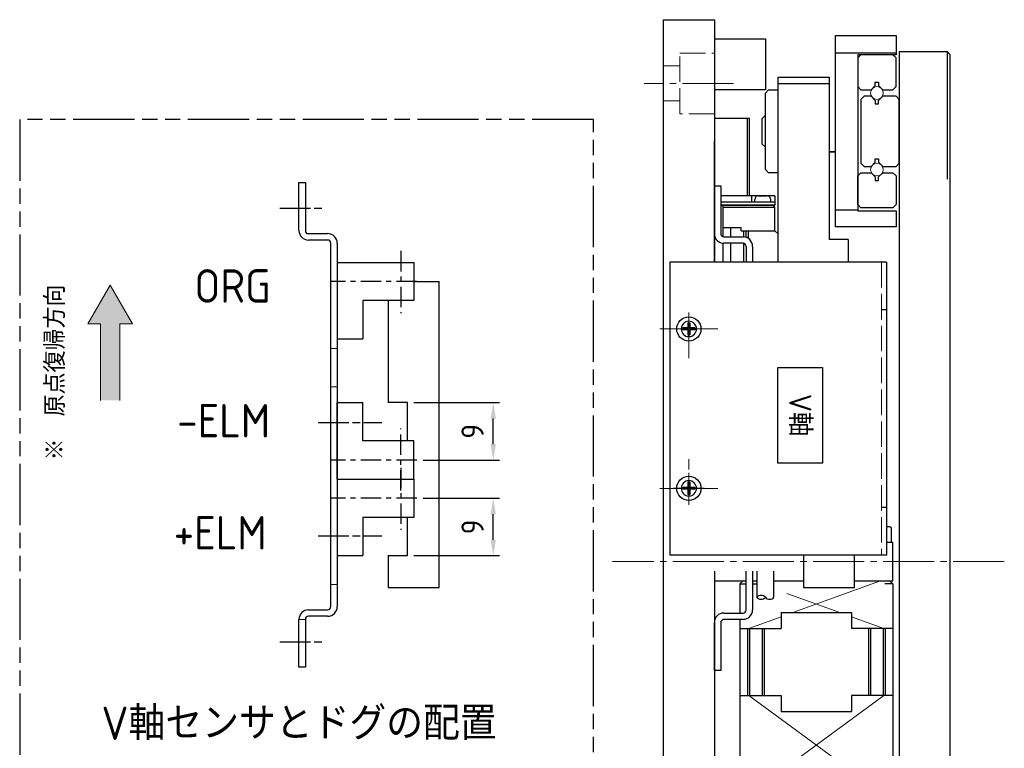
# Model space of a CAD drawing. Header units: millimetres. Extents: x 8786 to 9533, y 1955 to 2464.
# Tile 12 of 17: x 8786 to 8941, y 2201 to 2315. Entities that reach past the tile are written whole.
import ezdxf

# ---------------------------------------------------------------- set-up
doc = ezdxf.new("R2010")
doc.units = ezdxf.units.MM
doc.header["$LTSCALE"] = 0.8
for name, pattern in [('AM_ISO02W050', [7.5, 6, -1.5]), ('AM_ISO02W050x2', [3.75, 3, -0.75]), ('AM_ISO08W050', [18, 12, -1.5, 3, -1.5]), ('AM_ISO08W050x2', [9, 6, -0.75, 1.5, -0.75]), ('AM_ISO09W050', [22.5, 12, -1.5, 3, -1.5, 3, -1.5]), ('CENTER', [7, 4, -1, 1, -1]), ('GEN3', [6.25, 5, -1.25]), ('GEN7', [13.75, 10, -1.25, 1.25, -1.25])]:
    doc.linetypes.add(name, pattern=pattern)
doc.layers.get('0').update_dxf_attribs({"lineweight": 30})
for name, color, linetype, lineweight in [('3', 6, 'GEN3', 15), ('5', 3, 'Continuous', 15), ('6', 2, 'Continuous', 15), ('7', 4, 'GEN7', 15), ('AM_0', 7, 'Continuous', 30), ('AM_11', 3, 'AM_ISO09W050', 25), ('AM_3', 6, 'AM_ISO02W050', 25), ('AM_5', 3, 'Continuous', 25), ('AM_6', 2, 'Continuous', 35), ('AM_7', 4, 'AM_ISO08W050', 25)]:
    doc.layers.add(name, color=color, linetype=linetype, lineweight=lineweight)
doc.styles.get("Standard").update_dxf_attribs({"font": 'ISOCP.SHX', "bigfont": 'EXTFONT.SHX'})
doc.dimstyles.new('AM_ISO$0', dxfattribs={"dimtxt": 3.5, "dimasz": 2.5, "dimexe": 1, "dimexo": 1, "dimgap": 1.5, "dimtad": 1, "dimdsep": 46, "dimtxsty": 'STANDARD', "dimcen": 0, "dimclrd": 256, "dimclre": 256, "dimclrt": 2, "dimadec": 0, "dimazin": 2, "dimtp": 0.1, "dimtm": 0.1, "dimtfac": 0.71, "dimtdec": 3, "dimtmove": 0, "dimatfit": 3, "dimfxl": 1, "dimlwd": -1, "dimlwe": -1, "dimarcsym": 0})

# ---------------------------------------------------------------- blocks, each defined once
blk = doc.blocks.new('*D339')
at = {"layer": 'AM_5', "transparency": 16777216}
for p, q in [((8848.27, 2255.26), (8861.75, 2255.26)), ((8860.75, 2248.76), (8860.75, 2252.76)), ((8849.75, 2246.26), (8861.75, 2246.26))]:
    blk.add_line(p, q, dxfattribs=at)
for points in [[(8860.34, 2252.76), (8861.17, 2252.76), (8860.75, 2255.26)], [(8860.34, 2248.76), (8861.17, 2248.76), (8860.75, 2246.26)]]:
    blk.add_solid(points, dxfattribs=at)
at = {"layer": 'DEFPOINTS', "color": 0, "transparency": 16777216}
for p in [(8847.27, 2255.26), (8860.75, 2255.26), (8848.75, 2246.26)]:
    blk.add_point(p, dxfattribs=at)
at = {"layer": 'AM_5', "color": 2, "transparency": 16777216, "insert": (8857.5, 2250.76), "char_height": 3.5, "attachment_point": 5, "rotation": 90}
blk.add_mtext('9', dxfattribs=at)
blk = doc.blocks.new('*D340')
at = {"layer": 'AM_5', "transparency": 16777216}
for p, q in [((8849.75, 2240.26), (8861.75, 2240.26)), ((8860.75, 2233.76), (8860.75, 2237.76)), ((8848.27, 2231.26), (8861.75, 2231.26))]:
    blk.add_line(p, q, dxfattribs=at)
for points in [[(8860.34, 2237.76), (8861.17, 2237.76), (8860.75, 2240.26)], [(8860.34, 2233.76), (8861.17, 2233.76), (8860.75, 2231.26)]]:
    blk.add_solid(points, dxfattribs=at)
at = {"layer": 'DEFPOINTS', "color": 0, "transparency": 16777216}
for p in [(8848.75, 2240.26), (8860.75, 2240.26), (8847.27, 2231.26)]:
    blk.add_point(p, dxfattribs=at)
at = {"layer": 'AM_5', "color": 2, "transparency": 16777216, "insert": (8857.5, 2235.76), "char_height": 3.5, "attachment_point": 5, "rotation": 90}
blk.add_mtext('9', dxfattribs=at)
blk = doc.blocks.new('17110902-300')
for p, q in [((6548.95, -8077.27), (6502.95, -8077.27)), ((6502.95, -8077.27), (6502.95, -8111.27)), ((6548.95, -8077.27), (6548.95, -8111.27)), ((6548.95, -8111.27), (6502.95, -8111.27))]:
    blk.add_line(p, q)
for centre in [(6513.45, -8108.27), (6538.45, -8108.27)]:
    blk.add_circle(centre, 1.2)
at = {"layer": '3'}
blk.add_line((6548.95, -8078.07), (6502.95, -8078.07), dxfattribs=at)
at = {"layer": '7', "ltscale": 0.5}
for p, q in [((6513.45, -8112.83), (6513.45, -8103.71)), ((6538.45, -8112.83), (6538.45, -8103.71)), ((6510.89, -8108.27), (6518.02, -8108.27)), ((6533.89, -8108.27), (6541.02, -8108.27))]:
    blk.add_line(p, q, dxfattribs=at)
at = {"layer": 'AM_3', "linetype": 'AM_ISO02W050x2'}
for p, q in [((6510.45, -8077.27), (6510.45, -8078.07)), ((6541.45, -8077.27), (6541.45, -8078.07))]:
    blk.add_line(p, q, dxfattribs=at)

msp = doc.modelspace()

# ---------------------------------------------------------------- hatches: boundary and pattern name
at = {"layer": '6'}
msp.add_hatch(color=256, dxfattribs=at).paths.add_polyline_path([(8797.149, 2267.601), (8800.649, 2273.663), (8804.149, 2267.601), (8802.149, 2267.601), (8802.149, 2255.601), (8799.149, 2255.601), (8799.149, 2267.601)])

# ---------------------------------------------------------------- linework, layer by layer
for p, q in [((8887.436, 2145.322), (8887.436, 2315.322)), ((8887.436, 2315.322), (8895.436, 2315.322)), ((8895.436, 2315.322), (8895.436, 2277.322)), ((8914.436, 2282.822), (8914.436, 2312.822)), ((8914.436, 2312.822), (8923.936, 2312.822)), ((8923.936, 2312.822), (8923.936, 2309.822)), ((8895.436, 2312.322), (8903.436, 2312.322)), ((8903.436, 2312.322), (8903.436, 2304.322)), ((8914.436, 2310.15), (8923.936, 2310.15)), ((8923.936, 2309.822), (8917.936, 2309.822)), ((8917.936, 2309.822), (8917.936, 2285.322)), ((8918.436, 2309.822), (8917.936, 2309.322)), ((8917.936, 2309.322), (8917.936, 2304.822)), ((8923.436, 2309.822), (8918.436, 2309.822)), ((8923.436, 2309.822), (8923.936, 2309.322)), ((8923.936, 2304.822), (8923.936, 2309.322)), ((8924.436, 2310.322), (8931.936, 2310.322)), ((8924.436, 2310.322), (8924.436, 2150.322)), ((8931.936, 2310.322), (8931.936, 2290.322)), ((8931.936, 2310.322), (8932.436, 2309.822)), ((8932.436, 2150.822), (8932.436, 2309.822)), ((8905.436, 2277.322), (8905.436, 2306.322)), ((8905.436, 2306.322), (8913.436, 2306.322)), ((8913.436, 2306.322), (8913.436, 2280.822)), ((8905.436, 2305.322), (8913.436, 2305.322)), ((8918.436, 2304.322), (8917.936, 2304.822)), ((8920.022, 2304.322), (8920.686, 2304.986)), ((8920.686, 2304.986), (8920.686, 2305.522)), ((8920.686, 2305.522), (8921.186, 2305.522)), ((8921.186, 2305.522), (8921.186, 2304.986)), ((8921.186, 2304.986), (8921.85, 2304.322)), ((8923.436, 2304.322), (8923.936, 2304.822)), ((8903.436, 2304.322), (8895.436, 2304.322)), ((8918.436, 2304.322), (8920.022, 2304.322)), ((8918.936, 2303.322), (8918.436, 2302.822)), ((8920.022, 2303.322), (8918.936, 2303.322)), ((8920.022, 2303.322), (8920.686, 2302.657)), ((8921.186, 2302.657), (8921.85, 2303.322)), ((8921.85, 2304.322), (8923.436, 2304.322)), ((8923.936, 2303.322), (8921.85, 2303.322)), ((8923.936, 2303.322), (8924.436, 2302.822)), ((8923.936, 2303.322), (8924.436, 2302.822)), ((8918.436, 2302.822), (8918.436, 2292.822)), ((8920.686, 2302.657), (8920.686, 2302.122)), ((8920.686, 2302.122), (8921.186, 2302.122)), ((8921.186, 2302.122), (8921.186, 2302.657)), ((8924.436, 2292.822), (8924.436, 2302.822)), ((8902.936, 2299.822), (8903.436, 2300.322)), ((8902.936, 2299.822), (8903.436, 2300.322)), ((8902.936, 2299.822), (8903.436, 2300.322)), ((8902.936, 2295.822), (8902.936, 2299.822)), ((8902.936, 2295.822), (8903.436, 2295.322)), ((8914.436, 2294.572), (8913.436, 2294.572)), ((8913.436, 2294.572), (8914.436, 2294.572)), ((8918.436, 2292.822), (8918.936, 2292.322)), ((8918.936, 2292.322), (8920.022, 2292.322)), ((8920.022, 2292.322), (8920.686, 2292.986)), ((8920.686, 2292.986), (8920.686, 2293.522)), ((8920.686, 2293.522), (8921.186, 2293.522)), ((8921.186, 2293.522), (8921.186, 2292.986)), ((8921.186, 2292.986), (8921.85, 2292.322)), ((8921.85, 2292.322), (8923.936, 2292.322)), ((8923.936, 2292.322), (8924.436, 2292.822)), ((8918.436, 2291.322), (8917.936, 2290.822)), ((8917.936, 2286.322), (8917.936, 2290.822)), ((8918.436, 2291.322), (8920.022, 2291.322)), ((8920.022, 2291.322), (8920.686, 2290.657)), ((8921.186, 2290.657), (8921.85, 2291.322)), ((8921.85, 2291.322), (8923.436, 2291.322)), ((8923.436, 2291.322), (8923.936, 2290.822)), ((8923.936, 2290.822), (8923.936, 2286.322)), ((8895.436, 2289.263), (8896.436, 2289.263)), ((8895.436, 2281.763), (8895.436, 2289.263)), ((8896.436, 2289.263), (8896.436, 2281.763)), ((8920.686, 2290.657), (8920.686, 2290.122)), ((8920.686, 2290.122), (8921.186, 2290.122)), ((8921.186, 2290.122), (8921.186, 2290.657)), ((8918.436, 2285.822), (8917.936, 2286.322)), ((8923.436, 2285.822), (8923.936, 2286.322)), ((8914.436, 2285.493), (8917.936, 2285.493)), ((8917.936, 2285.322), (8923.936, 2285.322)), ((8923.436, 2285.822), (8918.436, 2285.822)), ((8923.936, 2285.322), (8923.936, 2282.822)), ((8923.936, 2282.822), (8914.436, 2282.822)), ((8896.936, 2281.263), (8899.936, 2281.263)), ((8899.936, 2280.263), (8896.936, 2280.263)), ((8916.436, 2280.822), (8913.436, 2280.822)), ((8916.436, 2280.822), (8916.436, 2277.322)), ((8848.269, 2274.263), (8852.269, 2274.263)), ((8852.269, 2226.263), (8852.269, 2274.263)), ((8844.269, 2271.263), (8844.269, 2255.263)), ((8891.281, 2267.772), (8891.591, 2267.772)), ((8891.281, 2267.772), (8891.281, 2266.977)), ((8891.591, 2267.772), (8891.591, 2266.977)), ((8890.486, 2266.977), (8890.486, 2266.667)), ((8891.281, 2266.977), (8890.486, 2266.977)), ((8891.281, 2266.667), (8890.486, 2266.667)), ((8891.281, 2266.667), (8891.281, 2265.872)), ((8892.386, 2266.977), (8891.591, 2266.977)), ((8892.386, 2266.667), (8891.591, 2266.667)), ((8891.591, 2266.667), (8891.591, 2265.872)), ((8892.386, 2266.977), (8892.386, 2266.667)), ((8891.281, 2265.872), (8891.591, 2265.872)), ((8847.269, 2255.263), (8844.269, 2255.263)), ((8847.269, 2249.263), (8847.269, 2255.263)), ((8890.486, 2241.977), (8890.486, 2241.667)), ((8891.281, 2241.977), (8890.486, 2241.977)), ((8891.281, 2241.667), (8890.486, 2241.667)), ((8891.281, 2242.772), (8891.591, 2242.772)), ((8891.281, 2242.772), (8891.281, 2241.977)), ((8891.281, 2241.667), (8891.281, 2240.872)), ((8891.591, 2242.772), (8891.591, 2241.977)), ((8892.386, 2241.977), (8891.591, 2241.977)), ((8892.386, 2241.667), (8891.591, 2241.667)), ((8891.591, 2241.667), (8891.591, 2240.872)), ((8892.386, 2241.977), (8892.386, 2241.667)), ((8891.281, 2240.872), (8891.591, 2240.872)), ((8847.269, 2231.263), (8847.269, 2237.263)), ((8922.436, 2235.822), (8922.936, 2235.822)), ((8923.186, 2235.572), (8923.186, 2233.322)), ((8923.436, 2233.322), (8922.436, 2233.322)), ((8923.436, 2227.322), (8923.436, 2233.322)), ((8844.269, 2231.263), (8844.269, 2226.263)), ((8844.269, 2231.263), (8847.269, 2231.263)), ((8909.436, 2231.322), (8909.436, 2226.263)), ((8917.436, 2226.263), (8917.436, 2231.322)), ((8895.436, 2228.822), (8895.436, 2145.322)), ((8895.436, 2228.822), (8895.436, 2227.322)), ((8900.436, 2222.763), (8900.436, 2228.822)), ((8901.436, 2228.822), (8901.436, 2222.763)), ((8902.086, 2228.822), (8902.086, 2224.73)), ((8904.786, 2224.73), (8904.786, 2228.822)), ((8844.269, 2226.263), (8852.269, 2226.263)), ((8895.436, 2227.322), (8900.436, 2227.322)), ((8899.936, 2227.322), (8899.436, 2226.822)), ((8899.436, 2226.822), (8899.436, 2222.263)), ((8899.436, 2226.822), (8900.436, 2226.822)), ((8899.936, 2227.322), (8900.436, 2227.322)), ((8901.436, 2227.322), (8902.086, 2227.322)), ((8901.436, 2226.822), (8902.086, 2226.822)), ((8904.786, 2227.322), (8909.436, 2227.322)), ((8909.436, 2226.263), (8917.436, 2226.263)), ((8917.436, 2227.322), (8923.436, 2227.322)), ((8922.186, 2227.322), (8922.936, 2227.322)), ((8923.436, 2226.822), (8922.186, 2226.822)), ((8922.936, 2227.322), (8923.436, 2226.822)), ((8923.436, 2226.822), (8923.436, 2197.322)), ((8896.936, 2222.263), (8899.936, 2222.263)), ((8899.936, 2221.263), (8896.936, 2221.263)), ((8899.436, 2221.263), (8899.436, 2197.322)), ((8905.936, 2222.322), (8905.936, 2219.822)), ((8905.936, 2222.322), (8916.936, 2222.322)), ((8916.936, 2222.322), (8916.936, 2219.822)), ((8895.436, 2213.263), (8895.436, 2220.763)), ((8896.436, 2220.763), (8896.436, 2213.263)), ((8899.436, 2219.822), (8905.936, 2219.822)), ((8900.636, 2219.822), (8900.636, 2209.322)), ((8900.936, 2219.822), (8900.936, 2209.322)), ((8902.936, 2219.822), (8902.936, 2209.322)), ((8903.236, 2219.822), (8903.236, 2209.322)), ((8923.436, 2219.822), (8916.936, 2219.822)), ((8919.636, 2219.822), (8919.636, 2209.322)), ((8919.936, 2219.822), (8919.936, 2209.322)), ((8921.936, 2219.822), (8921.936, 2209.322)), ((8922.236, 2219.822), (8922.236, 2209.322)), ((8896.436, 2213.263), (8895.436, 2213.263)), ((8899.436, 2209.322), (8905.936, 2209.322)), ((8905.936, 2209.322), (8905.936, 2206.822)), ((8923.436, 2209.322), (8916.936, 2209.322)), ((8916.936, 2209.322), (8916.936, 2206.822)), ((8905.936, 2206.822), (8916.936, 2206.822))]:
    msp.add_line(p, q)
at = {"color": 0, "linetype": 'ByBlock'}
for p, q in [((8903.436, 2303.822), (8903.936, 2304.322)), ((8903.436, 2291.822), (8903.436, 2303.822)), ((8903.936, 2304.322), (8905.436, 2304.322)), ((8913.436, 2303.822), (8913.436, 2291.822)), ((8903.436, 2291.822), (8903.936, 2291.322)), ((8905.436, 2291.322), (8903.936, 2291.322))]:
    msp.add_line(p, q, dxfattribs=at)
at = {"color": 7, "linetype": 'Continuous'}
for p, q in [((8900.936, 2299.822), (8895.436, 2299.822)), ((8900.636, 2287.722), (8900.636, 2299.822)), ((8900.936, 2287.722), (8900.936, 2299.822)), ((8895.436, 2277.322), (8895.436, 2296.322)), ((8904.936, 2287.722), (8896.436, 2287.722)), ((8896.436, 2287.722), (8896.436, 2286.222)), ((8901.286, 2287.722), (8901.286, 2286.722)), ((8902.386, 2287.722), (8903.686, 2287.722)), ((8904.936, 2287.722), (8904.936, 2286.222)), ((8904.936, 2286.722), (8896.436, 2286.722)), ((8896.436, 2286.222), (8904.936, 2286.222)), ((8904.936, 2286.222), (8896.436, 2286.222)), ((8896.836, 2281.273), (8896.836, 2286.222)), ((8901.786, 2286.722), (8901.786, 2287.122)), ((8904.286, 2286.722), (8904.286, 2287.122)), ((8904.936, 2285.922), (8904.636, 2286.222)), ((8896.836, 2285.922), (8904.936, 2285.922)), ((8904.936, 2282.222), (8904.936, 2285.922)), ((8896.836, 2282.722), (8899.636, 2282.722)), ((8898.036, 2281.263), (8898.036, 2282.722)), ((8899.636, 2282.222), (8899.636, 2282.722)), ((8899.636, 2282.222), (8904.936, 2282.222)), ((8900.036, 2281.263), (8900.036, 2282.222)), ((8900.436, 2281.177), (8900.436, 2282.222)), ((8900.786, 2280.999), (8900.786, 2282.222)), ((8904.936, 2282.222), (8905.436, 2281.722)), ((8905.436, 2277.322), (8905.436, 2281.722)), ((8896.836, 2277.322), (8896.836, 2280.266)), ((8898.036, 2277.322), (8898.036, 2280.263)), ((8900.036, 2277.322), (8900.036, 2280.263)), ((8836.269, 2277.263), (8836.269, 2265.263)), ((8836.269, 2277.263), (8848.269, 2277.263)), ((8848.269, 2277.263), (8848.269, 2271.263)), ((8848.269, 2271.263), (8840.269, 2271.263)), ((8840.269, 2271.263), (8840.269, 2265.263)), ((8836.269, 2265.263), (8840.269, 2265.263)), ((8836.269, 2243.263), (8836.269, 2255.263)), ((8836.269, 2255.263), (8840.269, 2255.263)), ((8840.269, 2249.263), (8840.269, 2255.263)), ((8848.269, 2249.263), (8840.269, 2249.263)), ((8848.269, 2243.263), (8848.269, 2249.263)), ((8836.269, 2243.263), (8848.269, 2243.263)), ((8836.269, 2243.263), (8836.269, 2231.263)), ((8836.269, 2243.263), (8848.269, 2243.263)), ((8848.269, 2243.263), (8848.269, 2237.263)), ((8848.269, 2237.263), (8840.269, 2237.263)), ((8840.269, 2237.263), (8840.269, 2231.263)), ((8836.269, 2231.263), (8840.269, 2231.263))]:
    msp.add_line(p, q, dxfattribs=at)
at = {"color": 4, "linetype": 'CENTER'}
for p, q in [((8846.269, 2279.044), (8846.269, 2269.317)), ((8848.755, 2274.263), (8835.193, 2274.263)), ((8846.269, 2241.481), (8846.269, 2251.209)), ((8848.755, 2246.263), (8835.193, 2246.263)), ((8846.269, 2245.044), (8846.269, 2235.317)), ((8848.755, 2240.263), (8835.193, 2240.263))]:
    msp.add_line(p, q, dxfattribs=at)
msp.add_lwpolyline([(8905.407, 2245.783), (8905.407, 2260.783), (8912.407, 2260.783), (8912.407, 2245.783)], close=True)
for centre in [(8891.436, 2266.822), (8891.436, 2241.822)]:
    msp.add_circle(centre, 1.9)
at = {"color": 7, "linetype": 'Continuous'}
for centre, start, end in [((8902.386, 2287.122), 90, 180), ((8903.686, 2287.122), 0, 90)]:
    msp.add_arc(centre, 0.6, start, end, dxfattribs=at)
for centre, radius, start, end in [((8896.936, 2281.763), 1.5, 180, 270), ((8896.936, 2281.763), 0.5, 180, 270), ((8899.936, 2279.763), 1.5, 0, 90), ((8899.936, 2279.763), 0.5, 0, 90), ((8902.761, 2224.11), 0.916, 42.38634, 137.44438), ((8902.761, 2224.11), 0.916, 42.38634, 137.44438), ((8902.761, 2225.35), 0.916, 222.55562, 317.61366), ((8902.761, 2225.35), 0.916, 222.55562, 317.61366), ((8904.111, 2225.35), 0.916, 222.38634, 317.44438), ((8896.936, 2220.763), 1.5, 90, 180), ((8896.936, 2220.763), 0.5, 90, 180), ((8899.936, 2222.763), 1.5, 270, 0), ((8899.936, 2222.763), 0.5, 270, 0)]:
    msp.add_arc(centre, radius, start, end)
at = {"extrusion": (0, 0, -1)}
msp.add_arc((-8922.936, 2235.572), 0.25, 90, 180, dxfattribs=at)
at = {"layer": '3'}
for p, q in [((8890.036, 2300.572), (8890.036, 2310.072)), ((8890.036, 2310.072), (8895.436, 2310.072)), ((8887.436, 2308.072), (8890.036, 2308.072)), ((8890.036, 2302.572), (8887.436, 2302.572)), ((8895.436, 2300.572), (8890.036, 2300.572)), ((8835.269, 2263.763), (8836.269, 2263.763)), ((8835.269, 2257.763), (8836.269, 2257.763)), ((8836.269, 2226.763), (8835.269, 2226.763)), ((8831.269, 2221.263), (8830.269, 2221.263))]:
    msp.add_line(p, q, dxfattribs=at)
at = {"layer": '5'}
for centre in [(8920.936, 2303.822), (8920.936, 2303.822), (8920.936, 2291.822), (8920.936, 2291.822)]:
    msp.add_circle(centre, 1, dxfattribs=at)
at = {"layer": '6'}
for p, q in [((8797.149, 2267.601), (8800.649, 2273.663)), ((8804.149, 2267.601), (8800.649, 2273.663)), ((8799.149, 2267.601), (8797.149, 2267.601)), ((8799.149, 2255.601), (8799.149, 2267.601)), ((8802.149, 2255.601), (8802.149, 2267.601)), ((8802.149, 2267.601), (8804.149, 2267.601)), ((8921.519, 2227.322), (8907.742, 2222.322)), ((8906.786, 2225.35), (8915.13, 2222.322)), ((8905.936, 2221.666), (8900.853, 2219.822)), ((8916.936, 2221.666), (8922.019, 2219.822)), ((8900.853, 2209.322), (8917.936, 2196.822)), ((8904.936, 2196.822), (8922.019, 2209.322))]:
    msp.add_line(p, q, dxfattribs=at)
at = {"layer": '7'}
for p, q in [((8898.436, 2305.322), (8884.436, 2305.322)), ((8895.436, 2285.263), (8895.436, 2285.263)), ((8891.436, 2266.822), (8891.436, 2268.622)), ((8891.436, 2266.822), (8889.636, 2266.822)), ((8891.436, 2266.822), (8893.236, 2266.822)), ((8891.436, 2266.822), (8891.436, 2265.022)), ((8891.436, 2241.822), (8891.436, 2243.622)), ((8891.436, 2241.822), (8889.636, 2241.822)), ((8891.436, 2241.822), (8893.236, 2241.822)), ((8891.436, 2241.822), (8891.436, 2240.022)), ((8940.923, 2230.322), (8879.455, 2230.322))]:
    msp.add_line(p, q, dxfattribs=at)
at = {"layer": '7', "linetype": 'AM_ISO08W050x2'}
for p, q in [((8891.436, 2269.222), (8891.436, 2264.422)), ((8893.836, 2266.822), (8889.036, 2266.822)), ((8891.436, 2244.222), (8891.436, 2239.422)), ((8893.836, 2241.822), (8889.036, 2241.822))]:
    msp.add_line(p, q, dxfattribs=at)
at = {"layer": 'AM_0'}
for p, q in [((8830.269, 2289.763), (8831.269, 2289.763)), ((8830.269, 2282.263), (8830.269, 2289.763)), ((8831.269, 2289.763), (8831.269, 2282.263)), ((8831.769, 2281.763), (8834.769, 2281.763)), ((8834.769, 2280.763), (8831.769, 2280.763)), ((8835.269, 2223.263), (8835.269, 2280.263)), ((8836.269, 2280.263), (8836.269, 2223.263)), ((8900.436, 2279.763), (8900.436, 2277.322)), ((8901.436, 2279.763), (8901.436, 2277.322)), ((8830.269, 2213.763), (8830.269, 2221.263)), ((8831.269, 2221.263), (8831.269, 2213.763)), ((8831.769, 2222.763), (8834.769, 2222.763)), ((8834.769, 2221.763), (8831.769, 2221.763)), ((8831.269, 2213.763), (8830.269, 2213.763))]:
    msp.add_line(p, q, dxfattribs=at)
for centre, radius, start, end in [((8831.769, 2282.263), 1.5, 180, 270), ((8831.769, 2282.263), 0.5, 180, 270), ((8834.769, 2280.263), 1.5, 0, 90), ((8834.769, 2280.263), 0.5, 0, 90), ((8834.769, 2223.263), 1.5, 270, 0), ((8834.769, 2223.263), 0.5, 270, 0), ((8831.769, 2221.263), 1.5, 90, 180), ((8831.769, 2221.263), 0.5, 90, 180)]:
    msp.add_arc(centre, radius, start, end, dxfattribs=at)
at = {"layer": 'AM_11'}
msp.add_lwpolyline([(8786.455, 2189.661), (8876.455, 2189.661), (8876.455, 2299.644), (8786.455, 2299.644)], close=True, dxfattribs=at)
at = {"layer": 'AM_7', "linetype": 'AM_ISO08W050x2'}
for p, q in [((8827.269, 2285.763), (8834.269, 2285.763)), ((8830.269, 2285.763), (8830.269, 2285.763)), ((8833.269, 2252.163), (8843.269, 2252.163)), ((8833.269, 2234.363), (8843.269, 2234.363)), ((8827.269, 2217.763), (8834.269, 2217.763))]:
    msp.add_line(p, q, dxfattribs=at)

# ---------------------------------------------------------------- block references
at = {"layer": 'AM_0', "xscale": -1, "rotation": 270}
msp.add_blockref('17110902-300', (16999.703, -4271.633), dxfattribs=at)

# ---------------------------------------------------------------- texts
at = {"insert": (8908.907, 2253.293), "char_height": 3.5, "width": 15, "attachment_point": 5, "rotation": 270}
msp.add_mtext('V軸', dxfattribs=at)
at = {"layer": '6'}
msp.add_text('※\u3000原点復帰方向', height=3.1353, rotation=90, dxfattribs=at).set_placement((8793.556, 2246.194))
at = {"layer": 'AM_6', "char_height": 5.25, "attachment_point": 1}
for s, insert, width in [('ORG', (8813.869, 2276.188), 5.33099), ('-ELM', (8811.158, 2255.048), 5.33099), ('+ELM', (8810.611, 2237.48), 5.33099), ('V軸センサとドグの配置', (8799.281, 2207.602), 79.19206)]:
    msp.add_mtext(s, dxfattribs=dict(at, insert=insert, width=width))

# ---------------------------------------------------------------- dimensions: what is measured, and where the dimension line sits
at = {"layer": 'AM_5'}
for base, p1, p2, picture, middle in [((8860.755, 2255.263), (8848.755, 2246.263), (8847.269, 2255.263), '*D339', (8857.505, 2250.763)), ((8860.755, 2240.263), (8847.269, 2231.263), (8848.755, 2240.263), '*D340', (8857.505, 2235.763))]:
    dim = msp.add_linear_dim(base=base, p1=p1, p2=p2, angle=90, dimstyle='AM_ISO$0', dxfattribs=at)
    dim.commit()
    dim.dimension.update_dxf_attribs({"geometry": picture, "text_midpoint": middle})

doc.saveas('drawing.dxf')
